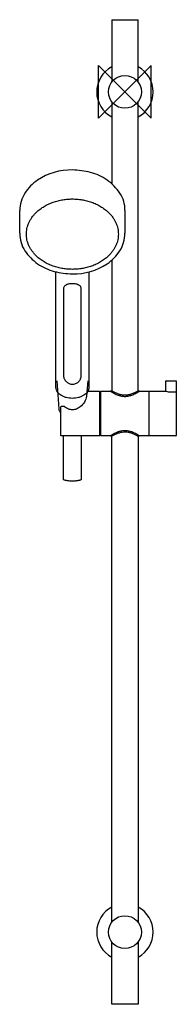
# Model space of a CAD drawing. Header units: millimetres. Extents: x -80 to 39, y -695 to 55.
import ezdxf

# ---------------------------------------------------------------- set-up
doc = ezdxf.new("R2010")
doc.units = ezdxf.units.MM
doc.header["$MEASUREMENT"] = 0
doc.layers.add('ORIGIN', color=6, linetype='Continuous')
doc.layers.add('PLANNING', color=1, linetype='Continuous')

# ---------------------------------------------------------------- blocks, each defined once
blk = doc.blocks.new('130190_F')
at = {"layer": 'ORIGIN'}
blk.add_lwpolyline([(20, 20), (-20, -20), (-20, 20), (20, -20), (20, 20)], dxfattribs=at)
at = {"layer": 'PLANNING'}
for p, q in [((-10, 55), (-10, 7.5)), ((-10, 55), (10, 55)), ((10, 7.5), (10, 55)), ((-10, -7.5), (-10, -69.93)), ((10, -227.65), (10, -7.5)), ((-80, -107.72), (-80, -90.36)), ((0, -90.36), (0, -107.72)), ((-10, -128.15), (-10, -227.65)), ((-27.5, -137.05), (-27.5, -225.04)), ((-46.75, -150.03), (-46.75, -216.29)), ((-33.25, -216.29), (-33.25, -150.03)), ((-50.04, -241.53), (-51.68, -220.05)), ((-28.32, -220.05), (-29.22, -231.8)), ((31.1, -228.03), (31.1, -220.34)), ((31.3, -220.14), (38.9, -220)), ((39.1, -220.2), (39.1, -228.79)), ((-19.25, -228.25), (-28.94, -228.25)), ((-27.5, -225.28), (-27.5, -225.33)), ((-19, -261.5), (-19, -228.5)), ((-18.3, -228), (-11, -228)), ((18.3, -228), (31, -228)), ((35.1, -228.5), (38.8, -228.5)), ((39.1, -228.81), (39.1, -261.7)), ((-18.3, -237), (-19, -237)), ((-49, -240.24), (-49, -261.45)), ((-48.7, -261.75), (-19.25, -261.75)), ((-19, -261), (-18.3, -261)), ((-10, -632.5), (-10, -262.35)), ((10, -262.35), (10, -632.5)), ((38.8, -262), (18.3, -262)), ((-10, -695), (-10, -647.5)), ((10, -647.5), (10, -695)), ((10, -695), (-10, -695))]:
    blk.add_line(p, q, dxfattribs=at)
for points in [[(-52.5, -225.31), (-52.5, -225.04), (-52.5, -137.05)], [(-11, -262), (-18.3, -262), (-18.3, -228)], [(-11, -228), (-11, -227.65), (-10, -227.65)], [(10, -227.65), (10, -227.65), (11, -227.65), (11, -228)], [(11, -228), (18.3, -228), (18.3, -262), (11, -262)], [(-10, -262.35), (-11, -262.35), (-11, -262)], [(11, -262), (11, -262.35), (10, -262.35)]]:
    blk.add_lwpolyline(points, dxfattribs=at)
for centre in [(0, 0), (0, -640)]:
    blk.add_circle(centre, 12.5, dxfattribs=at)
for centre, radius, start, end in [((0, 0), 21.5, 117.71775, 242.28225), ((0, 0), 21.5, 297.71723, 62.2825), ((-41.12, -104.91), 45.44, 88.59299, 123.88242), ((-41.53, -121.92), 62.46, 75.78628, 88.59299), ((-47.55, -95.33), 33.9, 123.88242, 147.49474), ((-35.61, -98.53), 38.32, 54.86528, 75.78628), ((-35.35, -98.16), 37.87, 33.75757, 54.86528), ((-55.35, -90.36), 24.65, 147.49474, 180.00254), ((-22.93, -89.86), 22.93, 358.74502, 33.75757), ((-57.07, -108.22), 22.93, 178.74499, 213.75761), ((-24.65, -107.72), 24.65, 327.49476, 0.0026), ((-44.65, -99.92), 37.87, 213.75761, 234.86526), ((-32.45, -102.75), 33.9, 303.88247, 327.49476), ((-44.39, -99.55), 38.32, 234.86526, 255.78632), ((-38.88, -93.17), 45.44, 268.59298, 303.88247), ((-38.47, -76.15), 62.46, 255.78632, 268.59298), ((31.3, -220.34), 0.202, 91.00084, 179.50461), ((-32.69, -225.1), 5.19, 357.92107, 0.62016), ((-19.25, -228.5), 0.25, 359.93762, 90), ((38.79, -228.81), 0.309, 0, 88.2517), ((-48.51, -240.25), 0.492, 113.06961, 178.52858), ((-48.7, -261.45), 0.3, 180.00036, 270), ((-19.25, -261.5), 0.25, 270.06238, 0), ((38.8, -261.7), 0.3, 270, 359.99987), ((0, -640), 21.5, 117.71775, 242.28225), ((0, -640), 21.5, 297.71774, 62.28226)]:
    blk.add_arc(centre, radius, start, end, dxfattribs=at)
for points, weights in [([(-75, -108.36), (-75, -81.55), (-40, -81.55)], [1, 0.707106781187, 1]), ([(-40, -81.55), (-5, -81.55), (-5, -108.36)], [1, 0.707106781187, 1]), ([(-40, -135.17), (-75, -135.17), (-75, -108.36)], [1, 0.707106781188, 1]), ([(-5, -108.36), (-5, -135.17), (-40, -135.17)], [1, 0.707106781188, 1]), ([(-40, -296.47), (-46.75, -296.47), (-46.75, -295.1)], [1, 0.707106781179, 0.99999999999]), ([(-33.25, -295.1), (-33.25, -296.47), (-40, -296.47)], [0.999999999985, 0.707106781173, 1])]:
    blk.add_rational_spline(points, weights, degree=2, dxfattribs=at)
for points, knots in [([(-33.25, -150.03), (-33.25, -149.76), (-33.31, -149.19), (-33.64, -148.37), (-34.24, -147.64), (-34.9, -147.19), (-35.51, -146.89), (-36.2, -146.63), (-37.21, -146.36), (-38.54, -146.17), (-39.99, -146.11), (-41.44, -146.17), (-42.78, -146.36), (-43.79, -146.63), (-44.49, -146.89), (-45.09, -147.19), (-45.76, -147.64), (-46.36, -148.37), (-46.69, -149.19), (-46.75, -149.76), (-46.75, -150.03)], [257.08816, 257.08816, 257.08816, 257.08816, 257.883345, 258.802619, 259.713551, 260.677451, 261.192054, 261.734891, 262.902361, 264.299136, 265.773178, 267.250715, 268.657959, 269.830585, 270.37403, 270.889084, 271.853719, 272.76512, 273.684866, 274.480665, 274.480665, 274.480665, 274.480665]), ([(-46.75, -216.29), (-46.75, -216.66), (-46.67, -217.25), (-46.42, -218.06), (-46.05, -218.89), (-45.47, -219.84), (-44.61, -220.82), (-43.61, -221.63), (-42.47, -222.26), (-41.27, -222.64), (-40.01, -222.77), (-38.75, -222.65), (-37.54, -222.26), (-36.39, -221.64), (-35.39, -220.83), (-34.53, -219.84), (-33.95, -218.89), (-33.58, -218.06), (-33.33, -217.25), (-33.25, -216.66), (-33.25, -216.29)], [170.371755, 170.371755, 170.371755, 170.371755, 171.468947, 172.173187, 172.906928, 174.179051, 175.487467, 176.818821, 178.024101, 179.370271, 180.587304, 181.806317, 183.160247, 184.372954, 185.706284, 187.015624, 188.288482, 189.022626, 189.727285, 190.825315, 190.825315, 190.825315, 190.825315]), ([(38.9, -220), (38.91, -220), (38.94, -220.01), (38.99, -220.02), (39.05, -220.06), (39.09, -220.12), (39.1, -220.17), (39.1, -220.19), (39.1, -220.2)], [15.5954097, 15.5954097, 15.5954097, 15.5954097, 15.6358618, 15.6776922, 15.758758, 15.8408875, 15.88079, 15.9149608, 15.9149608, 15.9149608, 15.9149608]), ([(-27.5, -225.33), (-27.51, -225.47), (-27.54, -225.74), (-27.62, -226.28), (-27.88, -227.23), (-28.54, -228.54), (-29.73, -229.95), (-31.3, -231.16), (-33.19, -232.15), (-35.32, -232.88), (-37.62, -233.33), (-40.02, -233.48), (-42.41, -233.33), (-44.71, -232.88), (-46.84, -232.14), (-48.72, -231.15), (-50.28, -229.93), (-51.48, -228.52), (-52.13, -227.22), (-52.38, -226.26), (-52.46, -225.72), (-52.49, -225.45), (-52.5, -225.31)], [88.344819, 88.344819, 88.344819, 88.344819, 88.765094, 89.170783, 89.993346, 91.70439, 93.531385, 95.504218, 97.63345, 99.89195, 102.25403, 104.657506, 107.06934, 109.422956, 111.679261, 113.807252, 115.77711, 117.602626, 119.312423, 120.130621, 120.543523, 120.95649, 120.95649, 120.95649, 120.95649]), ([(-11, -228), (-10.89, -228.07), (-10.63, -228.24), (-10.11, -228.55), (-9.22, -229.08), (-8.05, -229.72), (-6.64, -230.4), (-5.46, -230.88), (-4.53, -231.19), (-3.66, -231.45), (-2.18, -231.8), (-0.47, -231.97), (1.26, -231.89), (2.56, -231.71), (3.9, -231.4), (5.28, -230.95), (6.67, -230.38), (8.07, -229.71), (9.25, -229.06), (10.1, -228.56), (10.61, -228.24), (10.88, -228.08), (11, -228)], [673.199409, 673.199409, 673.199409, 673.199409, 673.594315, 674.132216, 675.017521, 676.682822, 678.153626, 679.68613, 680.497113, 681.122469, 682.407297, 685.047261, 686.27013, 687.58821, 688.971529, 690.404976, 691.928097, 693.479684, 695.070063, 695.954432, 696.437753, 696.882032, 696.882032, 696.882032, 696.882032]), ([(-10, -227.65), (-9.36, -228.02), (-8.3, -228.59), (-6.44, -229.46), (-4.85, -230.05), (-3.3, -230.46), (-1.83, -230.73), (0.03, -230.88), (1.88, -230.73), (3.35, -230.45), (4.9, -230.03), (6.47, -229.44), (8.32, -228.58), (9.37, -228.01), (10, -227.65)], [674.548951, 674.548951, 674.548951, 674.548951, 676.757381, 678.169736, 680.70775, 681.826246, 682.988769, 685.188756, 687.390943, 688.553341, 689.668248, 692.191574, 693.596911, 695.777791, 695.777791, 695.777791, 695.777791]), ([(31, -228), (31, -228), (31.45, -228.12), (32.95, -228.38), (34.01, -228.5), (35.1, -228.5)], [12.6999999, 12.6999999, 12.6999999, 12.6999999, 12.9499999, 12.9499999, 13.1999999, 13.1999999, 13.1999999, 13.1999999]), ([(-46.26, -239.75), (-46.74, -239.75), (-47.47, -239.76), (-48.21, -239.75), (-48.51, -239.75), (-48.58, -239.76), (-48.65, -239.78), (-48.68, -239.79), (-48.7, -239.8)], [-2.998105, -2.998105, -2.998105, -2.998105, -1.556254, -0.815244, -0.786826, -0.660408, -0.610474, -0.555185, -0.555185, -0.555185, -0.555185]), ([(-46.1, -239.76), (-46.11, -239.76), (-46.13, -239.75), (-46.16, -239.75), (-46.21, -239.75), (-46.24, -239.75), (-46.26, -239.75)], [-3.1663702, -3.1663702, -3.1663702, -3.1663702, -3.1353038, -3.1028244, -3.0647993, -2.9981049, -2.9981049, -2.9981049, -2.9981049]), ([(-34.06, -239.88), (-34.52, -240.24), (-35.45, -240.88), (-36.95, -241.6), (-38.47, -242.04), (-40, -242.19), (-41.53, -242.04), (-43.05, -241.6), (-44.55, -240.88), (-45.48, -240.24), (-45.94, -239.88)], [-17.120908, -17.120908, -17.120908, -17.120908, -15.372331, -13.720946, -12.157096, -10.642717, -9.128108, -7.565476, -5.914639, -4.16637, -4.16637, -4.16637, -4.16637]), ([(-49, -244.24), (-49.08, -244.14), (-49.22, -243.93), (-49.48, -243.5), (-49.84, -242.72), (-50.01, -242.01), (-50.04, -241.53)], [0, 0, 0, 0, 0.387543, 0.763936, 1.504472, 2.942458, 2.942458, 2.942458, 2.942458]), ([(11, -262), (10.88, -261.92), (10.61, -261.76), (10.1, -261.44), (9.25, -260.94), (8.07, -260.29), (6.67, -259.62), (5.28, -259.05), (3.9, -258.6), (2.56, -258.29), (1.26, -258.11), (-0.47, -258.03), (-2.18, -258.2), (-3.66, -258.55), (-4.53, -258.81), (-5.46, -259.12), (-6.64, -259.6), (-8.05, -260.28), (-9.22, -260.92), (-10.11, -261.45), (-10.63, -261.76), (-10.89, -261.93), (-11, -262)], [745.482034, 745.482034, 745.482034, 745.482034, 745.926313, 746.409634, 747.294003, 748.884382, 750.435969, 751.95909, 753.392537, 754.775856, 756.093936, 757.316805, 759.956768, 761.241597, 761.866953, 762.677936, 764.21044, 765.681243, 767.346545, 768.23185, 768.769751, 769.164657, 769.164657, 769.164657, 769.164657]), ([(10, -262.35), (9.76, -262.21), (8.88, -261.72), (7.21, -260.87), (5.33, -260.11), (3.72, -259.64), (2.15, -259.31), (0.24, -259.12), (-2.11, -259.28), (-4.46, -259.8), (-6.46, -260.55), (-8.31, -261.41), (-9.37, -261.99), (-10, -262.35)], [1.348513, 1.348513, 1.348513, 1.348513, 2.177052, 4.377195, 6.96742, 8.24567, 9.392574, 11.780841, 13.98792, 16.453379, 18.975726, 20.380957, 22.577469, 22.577469, 22.577469, 22.577469])]:
    blk.add_open_spline(points, degree=3, knots=knots, dxfattribs=at)
for points, degree in [([(-29.22, -231.8), (-29.44, -234.78), (-31.61, -237.96), (-34.06, -239.88)], 3), ([(-45.94, -239.88), (-45.99, -239.84), (-46.04, -239.78), (-46.1, -239.76)], 3), ([(-46.75, -295.1), (-46.75, -278.43), (-46.75, -261.75)], 2), ([(-33.25, -261.75), (-33.25, -278.43), (-33.25, -295.1)], 2)]:
    blk.add_open_spline(points, degree=degree, dxfattribs=at)

msp = doc.modelspace()

# ---------------------------------------------------------------- block references
msp.add_blockref('130190_F', (0, 0))

doc.saveas('drawing.dxf')
